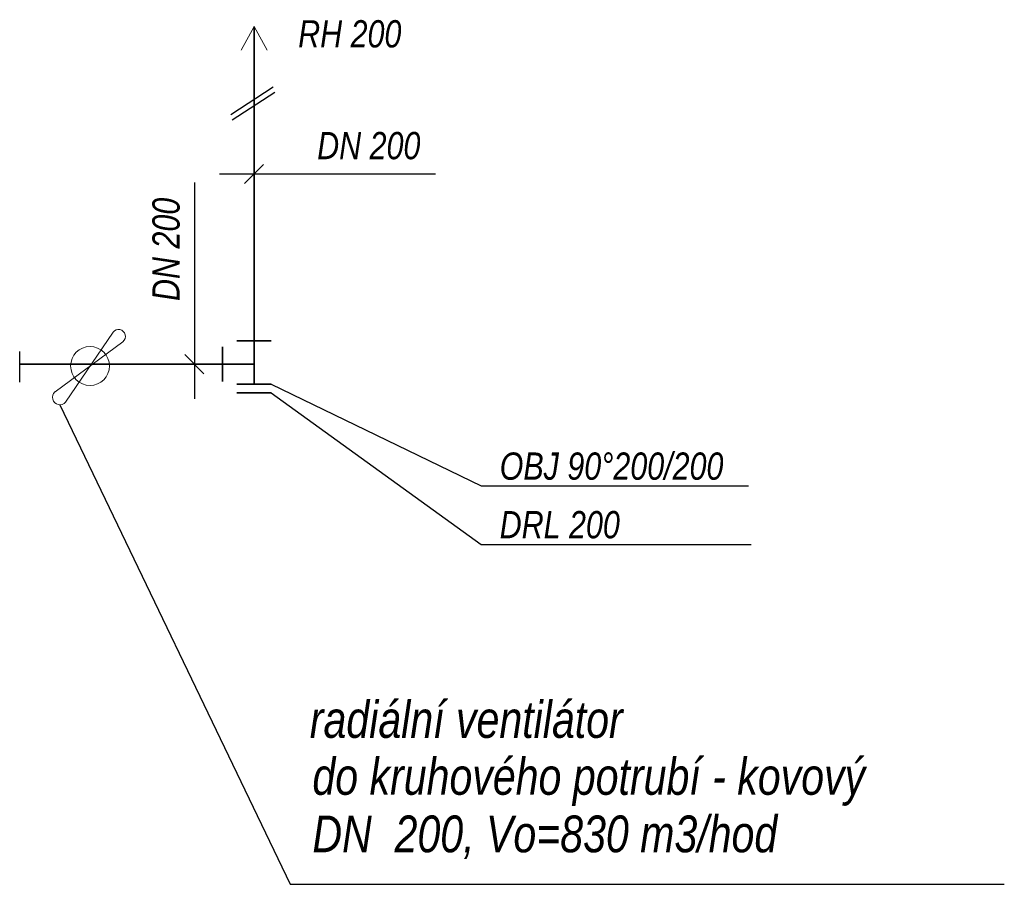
# Model space of a CAD drawing. Header units: millimetres. Extents: x 6491141 to 6692158, y 1846388 to 1929513.
# Tile 211 of 245: x 6574209 to 6579292, y 1912977 to 1917439. Entities that reach past the tile are written whole.
import ezdxf

# ---------------------------------------------------------------- set-up
doc = ezdxf.new("R2010")
doc.units = ezdxf.units.MM
doc.layers.add('VZT', color=130, linetype='Continuous', lineweight=18)
doc.layers.add('VZT_POPIS', color=7, linetype='Continuous')
doc.styles.add('INDRA', font='ariali.ttf')

msp = doc.modelspace()

# ---------------------------------------------------------------- linework, layer by layer
at = {"layer": 'VZT', "ltscale": 400}
for p, q in [((6575419, 1917404.4), (6575352, 1917281.6)), ((6575419, 1917404.4), (6575486.1, 1917281.6)), ((6574445.5, 1915465.8), (6574690.6, 1915826.1)), ((6574391.2, 1915518), (6574741.5, 1915777.1))]:
    msp.add_line(p, q, dxfattribs=at)
at = {"layer": 'VZT', "lineweight": 35, "ltscale": 400}
for p, q in [((6575419, 1915557.4), (6575419, 1917404.4)), ((6575256.7, 1915749.8), (6575256.7, 1915572.4)), ((6575330.3, 1915781.7), (6575507.7, 1915781.7)), ((6575419, 1915661.2), (6574208.8, 1915661.2)), ((6575330.3, 1915557.4), (6575507.7, 1915557.4)), ((6575330.3, 1915513.1), (6575507.7, 1915513.1))]:
    msp.add_line(p, q, dxfattribs=at)
at = {"layer": 'VZT', "ltscale": 400}
msp.add_circle((6574572.1, 1915651.8), 100.3, dxfattribs=at)
for centre, radius, start, end in [((6574719.1, 1915804.7), 35.6, 309.1364, 143.1198), ((6574416, 1915489.5), 37.9, 131.0389, 321.2173)]:
    msp.add_arc(centre, radius, start, end, dxfattribs=at)
at = {"layer": 'VZT_POPIS', "ltscale": 400}
for p, q in [((6575298.1, 1916949.9), (6575517.9, 1917092.7)), ((6575306.3, 1916922.4), (6575526.2, 1917065.2)), ((6575369.9, 1916593.1), (6575468.2, 1916691.4)), ((6576356.1, 1916642.3), (6575240.4, 1916642.3)), ((6575110.9, 1916598.3), (6575110.9, 1915482.6)), ((6574208.8, 1915568.5), (6574208.8, 1915726.1)), ((6575160, 1915612.1), (6575061.7, 1915710.4)), ((6575507.7, 1915557.4), (6576591.2, 1915033.1)), ((6575507.7, 1915513.1), (6576591.2, 1914731)), ((6574416, 1915451.6), (6575605.6, 1912977.3)), ((6576591.2, 1915033.1), (6577971.9, 1915033.1)), ((6576591.2, 1914731), (6577985.7, 1914731)), ((6575605.6, 1912977.3), (6579292.4, 1912977.3))]:
    msp.add_line(p, q, dxfattribs=at)

# ---------------------------------------------------------------- texts
at = {"layer": 'VZT_POPIS', "linetype": 'Continuous', "style": 'INDRA', "width": 0.8}
for s, height, p in [('RH 200', 140.62, (6575646.7, 1917295.5)), ('DN 200', 140.62, (6575744.9, 1916718.7)), ('OBJ 90°200/200', 140.625, (6576687.1, 1915064.8)), ('DRL 200', 140.62, (6576687.1, 1914762.7))]:
    msp.add_text(s, height=height, dxfattribs=at).set_placement(p)
msp.add_text('DN 200', height=140.62, rotation=90, dxfattribs=at).set_placement((6575034.5, 1915987.1))
at = {"layer": 'VZT_POPIS', "ltscale": 400, "style": 'INDRA', "width": 0.8}
for s, p in [('radiální ventilátor', (6575706.8, 1913732.9)), ('do kruhového potrubí - kovový', (6575720.2, 1913439.2)), ('DN  200, Vo=830 m3/hod', (6575720.2, 1913142.4))]:
    msp.add_text(s, height=189.842, rotation=0, dxfattribs=at).set_placement(p)

doc.saveas('drawing.dxf')
